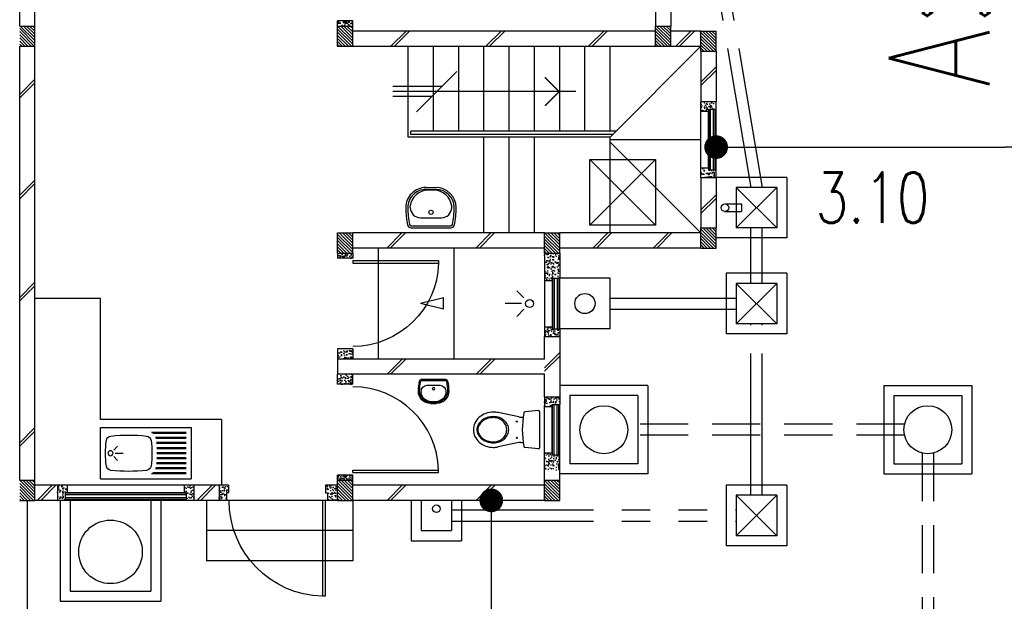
# Model space of a CAD drawing. Header units: millimetres. Extents: x 301 to 1479, y 491 to 1341.
# Tile 23 of 256: x 399.89 to 409.64, y 554.77 to 560.53. Entities that reach past the tile are written whole.
import ezdxf

# ---------------------------------------------------------------- set-up
doc = ezdxf.new("R2010")
doc.units = ezdxf.units.MM
doc.header["$LTSCALE"] = 1.5
doc.header["$MEASUREMENT"] = 0
for name, pattern in [('HIDDEN', [0.375, 0.25, -0.125]), ('HIDDEN2', [4.7625, 3.175, -1.5875]), ('PHANTOM2', [1.25, 0.625, -0.125, 0.125, -0.125, 0.125, -0.125])]:
    doc.linetypes.add(name, pattern=pattern)
for name, color, linetype in [('Blk', 7, 'Continuous'), ('Block', 46, 'Continuous'), ('Boundary Wall', 64, 'Continuous'), ('BULUS', 2, 'Continuous'), ('BWCN', 4, 'Continuous'), ('DIM', 6, 'Continuous'), ('DOOR', 3, 'Continuous'), ('Ele', 8, 'Continuous'), ('HATCH', 7, 'Continuous'), ('Hatch Col. C1 GF Ext.', 84, 'Continuous'), ('Hatch Stub Col', 251, 'Continuous'), ('Kerb', 251, 'Continuous'), ('P. Grease Trap', 64, 'Continuous'), ('P. Gully trap', 42, 'Continuous'), ('P. Sewr Manhole', 49, 'Continuous'), ('Paving Block', 251, 'Continuous'), ('PVC Pipe 110', 69, 'Continuous'), ('PVC RWP 75', 77, 'Continuous'), ('PVC Sewer Pipe 110', 24, 'Continuous'), ('SANIT', 8, 'Continuous'), ('TEXT', 7, 'Continuous'), ('WINDOW', 1, 'Continuous')]:
    doc.layers.add(name, color=color, linetype=linetype)
doc.styles.add('RS1', font='romans.shx', dxfattribs={"width": 0.75, "height": 0.5})
doc.styles.add('RS2', font='romans.shx', dxfattribs={"width": 0.75, "height": 1})
doc.dimstyles.new('Souillac5', dxfattribs={"dimscale": 0.5, "dimtxt": 0.5, "dimasz": 0.47, "dimexe": 0, "dimexo": 1, "dimgap": 0.5, "dimtad": 1, "dimzin": 0, "dimdsep": 46, "dimtxsty": 'RS1', "dimblk": 'DOT', "dimcen": 3, "dimse1": 1, "dimse2": 1, "dimclrd": 6, "dimclre": 6, "dimclrt": 7, "dimaunit": 1, "dimadec": 0, "dimazin": 0, "dimtfac": 1, "dimtofl": 0, "dimtmove": 1, "dimatfit": 3, "dimfxl": 1, "dimtolj": 1, "dimtzin": 0, "dimlwe": -1, "dimarcsym": 0})
pattern_1 = [(50, (388.26804, 127.90737), (0.071726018, -0.0062752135), [0.0075, -0.0825]), (355, (388.26804, 127.90737), (-0.013875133, 0.075219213), [0.006, -0.066]), (100.451444, (388.27402, 127.90685), (0.057850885, 0.068943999), [0.006374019, -0.070114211]), (46.1842, (388.26804, 127.92737), (0.106724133, -0.016551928), [0.01125, -0.12375]), (96.635635, (388.27693, 127.92599), (0.093466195, 0.09741186), [0.009561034, -0.105171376]), (351.184164, (388.26804, 127.92737), (0.093466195, 0.09741186), [0.009, -0.099]), (21, (388.27804, 127.92237), (0.059690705, -0.040261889), [0.0075, -0.0825]), (326, (388.27804, 127.92237), (0.024331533, 0.072515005), [0.006, -0.066]), (71.451445, (388.283015, 127.91902), (0.084022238, 0.032253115), [0.006374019, -0.070114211]), (37.5, (388.26804, 127.907373), (0.0012159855, 0.0332893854), [0, -0.0652, 0, -0.067, 0, -0.06625]), (7.5, (388.26804, 127.907373), (0.0263069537, 0.0394411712), [0, -0.0382, 0, -0.0637, 0, -0.02525]), (327.5, (388.24574, 127.907373), (0.0533822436, -0.0022554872), [0, -0.025, 0, -0.078, 0, -0.1035]), (317.5, (388.23574, 127.907373), (0.058318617, 0.010010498), [0, -0.0325, 0, -0.0518, 0, -0.0735])]
pattern_2 = [(50, (388.26804, 128.10737), (0.071726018, -0.0062752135), [0.0075, -0.0825]), (355, (388.26804, 128.10737), (-0.013875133, 0.075219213), [0.006, -0.066]), (100.451444, (388.27402, 128.10685), (0.057850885, 0.068943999), [0.006374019, -0.070114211]), (46.1842, (388.26804, 128.12737), (0.106724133, -0.016551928), [0.01125, -0.12375]), (96.635635, (388.27693, 128.12599), (0.093466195, 0.09741186), [0.009561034, -0.105171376]), (351.184164, (388.26804, 128.12737), (0.093466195, 0.09741186), [0.009, -0.099]), (21, (388.27804, 128.12237), (0.059690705, -0.040261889), [0.0075, -0.0825]), (326, (388.27804, 128.12237), (0.024331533, 0.072515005), [0.006, -0.066]), (71.451445, (388.283015, 128.11902), (0.084022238, 0.032253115), [0.006374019, -0.070114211]), (37.5, (388.26804, 128.107373), (0.0012159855, 0.0332893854), [0, -0.0652, 0, -0.067, 0, -0.06625]), (7.5, (388.26804, 128.107373), (0.0263069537, 0.0394411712), [0, -0.0382, 0, -0.0637, 0, -0.02525]), (327.5, (388.24574, 128.107373), (0.0533822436, -0.0022554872), [0, -0.025, 0, -0.078, 0, -0.1035]), (317.5, (388.23574, 128.107373), (0.058318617, 0.010010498), [0, -0.0325, 0, -0.0518, 0, -0.0735])]
pattern_3 = [(315, (409.424486, 123.072963), (0.0154679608, 0.0154679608), [])]
pattern_4 = [(50, (388.26804, 128.05737), (0.071726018, -0.0062752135), [0.0075, -0.0825]), (355, (388.26804, 128.05737), (-0.013875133, 0.075219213), [0.006, -0.066]), (100.451444, (388.27402, 128.05685), (0.057850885, 0.068943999), [0.006374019, -0.070114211]), (46.1842, (388.26804, 128.07737), (0.106724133, -0.016551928), [0.01125, -0.12375]), (96.635635, (388.27693, 128.07599), (0.093466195, 0.09741186), [0.009561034, -0.105171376]), (351.184164, (388.26804, 128.07737), (0.093466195, 0.09741186), [0.009, -0.099]), (21, (388.27804, 128.07237), (0.059690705, -0.040261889), [0.0075, -0.0825]), (326, (388.27804, 128.07237), (0.024331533, 0.072515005), [0.006, -0.066]), (71.451445, (388.283015, 128.06902), (0.084022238, 0.032253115), [0.006374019, -0.070114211]), (37.5, (388.26804, 128.057373), (0.0012159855, 0.0332893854), [0, -0.0652, 0, -0.067, 0, -0.06625]), (7.5, (388.26804, 128.057373), (0.0263069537, 0.0394411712), [0, -0.0382, 0, -0.0637, 0, -0.02525]), (327.5, (388.24574, 128.057373), (0.0533822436, -0.0022554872), [0, -0.025, 0, -0.078, 0, -0.1035]), (317.5, (388.23574, 128.057373), (0.058318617, 0.010010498), [0, -0.0325, 0, -0.0518, 0, -0.0735])]
pattern_5 = [(50, (388.36804, 128.25737), (0.071726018, -0.0062752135), [0.0075, -0.0825]), (355, (388.36804, 128.25737), (-0.013875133, 0.075219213), [0.006, -0.066]), (100.451444, (388.37402, 128.25685), (0.057850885, 0.068943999), [0.006374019, -0.070114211]), (46.1842, (388.36804, 128.27737), (0.106724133, -0.016551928), [0.01125, -0.12375]), (96.635635, (388.37693, 128.27599), (0.093466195, 0.09741186), [0.009561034, -0.105171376]), (351.184164, (388.36804, 128.27737), (0.093466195, 0.09741186), [0.009, -0.099]), (21, (388.37804, 128.27237), (0.059690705, -0.040261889), [0.0075, -0.0825]), (326, (388.37804, 128.27237), (0.024331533, 0.072515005), [0.006, -0.066]), (71.451445, (388.383015, 128.26902), (0.084022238, 0.032253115), [0.006374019, -0.070114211]), (37.5, (388.36804, 128.257373), (0.0012159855, 0.0332893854), [0, -0.0652, 0, -0.067, 0, -0.06625]), (7.5, (388.36804, 128.257373), (0.0263069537, 0.0394411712), [0, -0.0382, 0, -0.0637, 0, -0.02525]), (327.5, (388.34574, 128.257373), (0.0533822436, -0.0022554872), [0, -0.025, 0, -0.078, 0, -0.1035]), (317.5, (388.33574, 128.257373), (0.058318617, 0.010010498), [0, -0.0325, 0, -0.0518, 0, -0.0735])]

# ---------------------------------------------------------------- blocks, each defined once
blk = doc.blocks.new('SSBSD90')
at = {"layer": 'Ele'}
for p, q in [((-900, 510), (0, 510)), ((-900, 510), (-900, 0)), ((0, 0), (0, 510)), ((-50, 460), (-395.5, 460)), ((-50, 450), (-382.1, 450)), ((-50, 410), (-354.7, 410)), ((-50, 400), (-351.5, 400)), ((-768.2, 286.8), (-729.3, 325.7)), ((-50, 360), (-345.7, 360)), ((-50, 350), (-344.7, 350)), ((-50, 310), (-341.6, 310)), ((-50, 300), (-341, 300)), ((-768.2, 223.2), (-729.3, 184.3)), ((-755, 255), (-675, 255)), ((-50, 200), (-341.6, 200)), ((-50, 210), (-341, 210)), ((-50, 260), (-340, 260)), ((-50, 250), (-340, 250)), ((-50, 100), (-354.7, 100)), ((-50, 110), (-351.5, 110)), ((-50, 150), (-345.7, 150)), ((-50, 160), (-344.7, 160)), ((-900, 0), (0, 0)), ((-50, 50), (-395.5, 50)), ((-50, 60), (-382.1, 60))]:
    blk.add_line(p, q, dxfattribs=at)
blk.add_circle((-800, 255), 25, dxfattribs=at)
for centre, radius, start, end in [((-791.6, 375.1), 50, 96.57699, 172.01642), ((-620, -1113.3), 1548.3, 83.42301, 96.57699), ((-448.4, 375.1), 50, 7.98358, 83.42301), ((65, 255), 915, 172.01642, 187.98358), ((-1305, 255), 915, 352.01642, 7.98358), ((-791.6, 134.9), 50, 187.98358, 263.42301), ((-448.4, 134.9), 50, 276.57699, 352.01642), ((-620, 1623.3), 1548.3, 263.42301, 276.57699)]:
    blk.add_arc(centre, radius, start, end, dxfattribs=at)
blk = doc.blocks.new('WC')
at = {"layer": 'SANIT'}
for p, q in [((-179.1, 0), (179.1, 0)), ((-189, -10.9), (-177.5, -141.5)), ((189, -10.9), (177.5, -141.5)), ((-125, -184.5), (-125, -161.4)), ((125, -184.5), (125, -161.4)), ((-127.2, -205.2), (-170.1, -407.8)), ((127.2, -205.2), (170.1, -407.8))]:
    blk.add_line(p, q, dxfattribs=at)
for points in [[(130, -455, 0.086378), (119.8, -396.7, 0.092622), (91.9, -348.9, 0.103078), (48.8, -316.1, 0.111925), (0, -305, 0.111925), (-48.8, -316.1, 0.103078), (-91.9, -348.9, 0.092622), (-119.8, -396.7, 0.086378), (-130, -455, 0.086378)], [(120, -455, 0.091554), (110.7, -404.8, 0.095342), (84.9, -363.1, 0.101238), (45.4, -334.7, 0.105842), (0, -325, 0.105842), (-45.4, -334.7, 0.101238), (-84.9, -363.1, 0.095342), (-110.7, -404.8, 0.091554), (-120, -455, 0.091554)], [(-175, -455, 0.087147), (-161.4, -532.7, 0.093047), (-123.7, -596.4, 0.102819), (-65.8, -640.2, 0.110985), (0, -655, 0.110985), (65.8, -640.2, 0.102819), (123.7, -596.4, 0.093047), (161.4, -532.7, 0.087147), (175, -455, 0.052217), (170.1, -407.8, 0.093047)], [(-170.1, -407.8, 0.052217), (-175, -455, 0.087147)], [(-130, -455, 0.079027), (-119.7, -519.8, 0.088191), (-91.9, -571.7, 0.105253), (-48.1, -608.1, 0.121599), (0, -620, 0.121599), (48.1, -608.1, 0.105253), (91.9, -571.7, 0.088191), (119.7, -519.8, 0.079027), (130, -455, 0.079027)], [(-120, -455, 0.077736), (-110.5, -515.9, 0.087342), (-84.9, -564.6, 0.105569), (-44.3, -598.9, 0.12344), (0, -610, 0.12344), (44.3, -598.9, 0.105569), (84.9, -564.6, 0.087342), (110.5, -515.9, 0.077736), (120, -455, 0.077736)]]:
    blk.add_lwpolyline(points, format="xyb", dxfattribs=at)
for centre in [(-80, -225), (80, -225)]:
    blk.add_circle(centre, 6, dxfattribs=at)
for centre, radius, start, end in [((-179.1, -10), 10, 90, 185.04245), ((179.1, -10), 10, 354.95755, 90), ((-162.6, -140.2), 15, 185.04245, 259.60796), ((0, 746.3), 916.3, 259.60796, 280.39204), ((-225, -184.5), 100, 348.04369, 0), ((225, -184.5), 100, 180, 191.95631), ((162.6, -140.2), 15, 280.39204, 354.95755)]:
    blk.add_arc(centre, radius, start, end, dxfattribs=at)
blk = doc.blocks.new('Wh1')
at = {"layer": 'SANIT'}
for p, q in [((197.3, 0), (-197.3, 0)), ((197.3, -20), (-197.3, -20)), ((105, -100), (-105, -100)), ((-205, -200), (-205, -217.2)), ((205, -200), (205, -217.2)), ((50, -380), (-50, -380)), ((-30.2, -372.6), (30.2, -372.6)), ((50, -400), (-50, -400))]:
    blk.add_line(p, q, dxfattribs=at)
blk.add_circle((0, -153.8), 20, dxfattribs=at)
for centre, radius, start, end in [((0, -200), 250, 180, 180), ((0, -200), 250, 0, 0), ((-197.3, -35), 35, 90, 167.77757), ((197.3, -35), 35, 12.22243, 90), ((567.1, -200.6), 817.1, 167.77757, 179.95982), ((567.1, -200.6), 797.1, 167.77757, 179.95982), ((-197.3, -35), 15, 90, 167.77757), ((197.3, -35), 15, 12.22243, 90), ((-567.1, -200.6), 797.1, 0.04018, 12.22243), ((-567.1, -200.6), 817.1, 0.04018, 12.22243), ((-105, -200), 100, 90, 180), ((105, -200), 100, 0, 90), ((-50, -200), 200, 180, 270), ((-50, -200), 180, 180, 270), ((-30.2, -196.6), 176, 186.70755, 270.01296), ((30.2, -196.6), 176, 269.98704, 353.29245), ((50, -200), 180, 270, 0), ((50, -200), 200, 270, 0)]:
    blk.add_arc(centre, radius, start, end, dxfattribs=at)
blk = doc.blocks.new('Dr900')
at = {"layer": 'DOOR'}
for p, q in [((-50, 0), (-50, 850)), ((-25, 850), (-50, 850)), ((-25, 0), (-25, 850)), ((-25, 0), (-50, 0))]:
    blk.add_line(p, q, dxfattribs=at)
blk.add_arc((-24.3, -0.3), 850.7, 91.72797, 179.98222, dxfattribs=at)
blk = doc.blocks.new('Dr1000')
at = {"layer": 'DOOR'}
for p, q in [((-50, 0), (-50, 950)), ((-25, 950), (-50, 950)), ((-25, 0), (-25, 950)), ((-25, 0), (-50, 0))]:
    blk.add_line(p, q, dxfattribs=at)
blk.add_arc((-24.4, -0.2), 950.6, 91.54201, 179.98579, dxfattribs=at)
blk = doc.blocks.new('SSSU-D2')
at = {"layer": 'HATCH'}
h = blk.add_hatch(dxfattribs=at)
h.set_pattern_fill('ANSI31', color=256, scale=0.175, angle=630)
h.set_pattern_definition([(315, (-162.234888, -1.068587), (0.0154679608, 0.0154679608), [])])
h.paths.add_polyline_path([(-3.15, -3.1), (-3.3, -3.1), (-3.3, -3.3), (-3.15, -3.3)])
h = blk.add_hatch(dxfattribs=at)
h.set_pattern_fill('ANSI31', color=256, scale=0.175, angle=630)
h.set_pattern_definition([(315, (-165.384888, -1.068587), (0.0154679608, 0.0154679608), [])])
h.paths.add_polyline_path([(0, -3.1), (-0.15, -3.1), (-0.15, -3.3), (0, -3.3)])
h = blk.add_hatch(dxfattribs=at)
h.set_pattern_fill('ANSI31', color=256, scale=0.175, angle=630)
h.set_pattern_definition([(315, (-165.834888, -1.018587), (0.0154679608, 0.0154679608), [])])
h.paths.add_polyline_path([(0.45, -3.15), (0.3, -3.15), (0.3, -3.35), (0.45, -3.35)])
h = blk.add_hatch(dxfattribs=at)
h.set_pattern_fill('ANSI31', color=256, scale=0.175, angle=630)
h.set_pattern_definition([(315, (-162.234888, 0.981413), (0.0154679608, 0.0154679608), [])])
h.paths.add_polyline_path([(-3.15, -5.15), (-3.3, -5.15), (-3.3, -5.35), (-3.15, -5.35)])
h = blk.add_hatch(dxfattribs=at)
h.set_pattern_fill('ANSI31', color=256, scale=0.175, angle=630)
h.set_pattern_definition([(315, (-164.284888, 0.981413), (0.0154679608, 0.0154679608), [])])
h.paths.add_polyline_path([(-1.1, -5.15), (-1.25, -5.15), (-1.25, -5.35), (-1.1, -5.35)])
h = blk.add_hatch(dxfattribs=at)
h.set_pattern_fill('ANSI31', color=256, scale=0.175, angle=630)
h.set_pattern_definition([(315, (-165.834888, 0.931413), (0.0154679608, 0.0154679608), [])])
h.paths.add_polyline_path([(0.45, -5.1), (0.3, -5.1), (0.3, -5.3), (0.45, -5.3)])
at = {"layer": 'Hatch Col. C1 GF Ext.'}
h = blk.add_hatch(dxfattribs=at)
h.set_pattern_fill('ANSI31', color=256, scale=0.175, angle=-90)
h.set_pattern_definition([(315, (409.424486, 122.722963), (0.0154679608, 0.0154679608), [])])
h.paths.add_polyline_path([(-6.3, -3.1), (-6.45, -3.1), (-6.45, -3.3), (-6.3, -3.3)])
h = blk.add_hatch(dxfattribs=at)
h.set_pattern_fill('ANSI31', color=256, scale=0.175, angle=-90)
h.set_pattern_definition(pattern_3)
h.paths.add_polyline_path([(-6.3, -7.6), (-6.45, -7.6), (-6.45, -7.8), (-6.3, -7.8)])
h = blk.add_hatch(dxfattribs=at)
h.set_pattern_fill('ANSI31', color=256, scale=0.175, angle=-90)
h.set_pattern_definition(pattern_3)
h.paths.add_polyline_path([(-3.15, -7.6), (-3.3, -7.6), (-3.3, -7.8), (-3.15, -7.8)])
h = blk.add_hatch(dxfattribs=at)
h.set_pattern_fill('ANSI31', color=256, scale=0.175, angle=-90)
h.set_pattern_definition(pattern_3)
h.paths.add_polyline_path([(-1.1, -7.6), (-1.25, -7.6), (-1.25, -7.8), (-1.1, -7.8)])
at = {"layer": 'Hatch Stub Col', "linetype": 'ByBlock'}
h = blk.add_hatch(dxfattribs=at)
h.set_pattern_fill('AR-CONC', color=256, scale=0.01, angle=720)
h.set_pattern_definition(pattern_1)
h.paths.add_polyline_path([(-3.3, -3.1), (-3.15, -3.1), (-3.15, -3.05), (-3.3, -3.05)])
h = blk.add_hatch(dxfattribs=at)
h.set_pattern_fill('AR-CONC', color=256, scale=0.01, angle=720)
h.set_pattern_definition(pattern_1)
h.paths.add_polyline_path([(0.3, -3.945), (0.375, -3.945), (0.375, -3.925), (0.45, -3.925), (0.45, -3.85), (0.3, -3.85)])
h = blk.add_hatch(dxfattribs=at)
h.set_pattern_fill('AR-CONC', color=256, scale=0.01, angle=720)
h.set_pattern_definition(pattern_1)
h.paths.add_polyline_path([(0.3, -4.6), (0.45, -4.6), (0.45, -4.525), (0.375, -4.525), (0.375, -4.505), (0.3, -4.505)])
h = blk.add_hatch(dxfattribs=at)
h.set_pattern_fill('AR-CONC', color=256, scale=0.01, angle=720)
h.set_pattern_definition([(50, (388.26804, 127.88237), (0.071726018, -0.0062752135), [0.0075, -0.0825]), (355, (388.26804, 127.88237), (-0.013875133, 0.075219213), [0.006, -0.066]), (100.451444, (388.27402, 127.88185), (0.057850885, 0.068943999), [0.006374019, -0.070114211]), (46.1842, (388.26804, 127.90237), (0.106724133, -0.016551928), [0.01125, -0.12375]), (96.635635, (388.27693, 127.90099), (0.093466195, 0.09741186), [0.009561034, -0.105171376]), (351.184164, (388.26804, 127.90237), (0.093466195, 0.09741186), [0.009, -0.099]), (21, (388.27804, 127.89737), (0.059690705, -0.040261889), [0.0075, -0.0825]), (326, (388.27804, 127.89737), (0.024331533, 0.072515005), [0.006, -0.066]), (71.451445, (388.283015, 127.89402), (0.084022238, 0.032253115), [0.006374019, -0.070114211]), (37.5, (388.26804, 127.882373), (0.0012159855, 0.0332893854), [0, -0.0652, 0, -0.067, 0, -0.06625]), (7.5, (388.26804, 127.882373), (0.0263069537, 0.0394411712), [0, -0.0382, 0, -0.0637, 0, -0.02525]), (327.5, (388.24574, 127.882373), (0.0533822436, -0.0022554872), [0, -0.025, 0, -0.078, 0, -0.1035]), (317.5, (388.23574, 127.882373), (0.058318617, 0.010010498), [0, -0.0325, 0, -0.0518, 0, -0.0735])])
h.paths.add_polyline_path([(-3.3, -5.4), (-3.15, -5.4), (-3.15, -5.35), (-3.3, -5.35)])
h = blk.add_hatch(dxfattribs=at)
h.set_pattern_fill('AR-CONC', color=256, scale=0.01, angle=720)
h.set_pattern_definition([(50, (427.250647, 13.222633), (0.071726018, -0.0062752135), [0.0075, -0.0825]), (355, (427.25065, 13.22263), (-0.013875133, 0.075219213), [0.006, -0.066]), (100.451444, (427.256624, 13.22211), (0.057850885, 0.068943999), [0.006374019, -0.070114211]), (46.1842, (427.25065, 13.24263), (0.106724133, -0.016551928), [0.01125, -0.12375]), (96.635635, (427.25954, 13.24125), (0.093466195, 0.09741186), [0.009561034, -0.105171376]), (351.184164, (427.25065, 13.24263), (0.093466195, 0.09741186), [0.009, -0.099]), (21, (427.260647, 13.237633), (0.059690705, -0.040261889), [0.0075, -0.0825]), (326, (427.26065, 13.23763), (0.024331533, 0.072515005), [0.006, -0.066]), (71.451445, (427.26562, 13.23428), (0.084022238, 0.032253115), [0.006374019, -0.070114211]), (37.5, (427.250647, 13.222633), (0.0012159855, 0.0332893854), [0, -0.0652, 0, -0.067, 0, -0.06625]), (7.5, (427.250647, 13.222633), (0.0263069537, 0.0394411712), [0, -0.0382, 0, -0.0637, 0, -0.02525]), (327.5, (427.228347, 13.222633), (0.0533822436, -0.0022554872), [0, -0.025, 0, -0.078, 0, -0.1035]), (317.5, (427.218347, 13.222633), (0.058318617, 0.010010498), [0, -0.0325, 0, -0.0518, 0, -0.0735])])
h.paths.add_polyline_path([(-1.25, -5.62), (-1.175, -5.62), (-1.175, -5.6), (-1.1, -5.6), (-1.1, -5.35), (-1.25, -5.35)])
h = blk.add_hatch(dxfattribs=at)
h.set_pattern_fill('AR-CONC', color=256, scale=0.01, angle=720)
h.set_pattern_definition([(50, (388.26804, 128.05737), (0.071726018, -0.0062752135), [0.0075, -0.0825]), (355, (388.26804, 128.05737), (-0.013875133, 0.075219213), [0.006, -0.066]), (100.451444, (388.27402, 128.05685), (0.057850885, 0.068943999), [0.006374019, -0.070114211]), (46.1842, (388.26804, 128.07737), (0.106724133, -0.016551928), [0.01125, -0.12375]), (96.635635, (388.27693, 128.07599), (0.093466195, 0.09741186), [0.009561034, -0.105171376]), (351.184164, (388.26804, 128.07737), (0.093466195, 0.09741186), [0.009, -0.099]), (21, (388.27804, 128.07237), (0.059690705, -0.040261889), [0.0075, -0.0825]), (326, (388.27804, 128.07237), (0.024331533, 0.072515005), [0.006, -0.066]), (71.451445, (388.283015, 128.06902), (0.084022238, 0.032253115), [0.006374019, -0.070114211]), (37.5, (388.26804, 128.057373), (0.0012159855, 0.0332893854), [0, -0.0652, 0, -0.067, 0, -0.06625]), (7.5, (388.26804, 128.057373), (0.0263069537, 0.0394411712), [0, -0.0382, 0, -0.0637, 0, -0.02525]), (327.5, (388.24574, 128.057373), (0.0533822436, -0.0022554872), [0, -0.025, 0, -0.078, 0, -0.1035]), (317.5, (388.23574, 128.057373), (0.058318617, 0.010010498), [0, -0.0325, 0, -0.0518, 0, -0.0735])])
h.paths.add_polyline_path([(-1.175, -6.1), (-1.175, -6.08), (-1.25, -6.08), (-1.25, -6.175), (-1.1, -6.175), (-1.1, -6.1)])
h = blk.add_hatch(dxfattribs=at)
h.set_pattern_fill('AR-CONC', color=256, scale=0.01, angle=720)
h.set_pattern_definition(pattern_4)
h.paths.add_polyline_path([(-3.3, -6.3), (-3.3, -6.4), (-3.15, -6.4), (-3.15, -6.3)])
h = blk.add_hatch(dxfattribs=at)
h.set_pattern_fill('AR-CONC', color=256, scale=0.01, angle=720)
h.set_pattern_definition(pattern_4)
h.paths.add_polyline_path([(-3.3, -6.65), (-3.3, -6.55), (-3.15, -6.55), (-3.15, -6.65)])
h = blk.add_hatch(dxfattribs=at)
h.set_pattern_fill('AR-CONC', color=256, scale=0.01, angle=720)
h.set_pattern_definition(pattern_2)
h.paths.add_polyline_path([(-1.25, -6.775), (-1.25, -6.87), (-1.175, -6.87), (-1.175, -6.85), (-1.1, -6.85), (-1.1, -6.775)])
h = blk.add_hatch(dxfattribs=at)
h.set_pattern_fill('AR-CONC', color=256, scale=0.01, angle=720)
h.set_pattern_definition(pattern_2)
h.paths.add_polyline_path([(-1.175, -7.35), (-1.175, -7.33), (-1.25, -7.33), (-1.25, -7.5), (-1.1, -7.5), (-1.1, -7.35)])
h = blk.add_hatch(dxfattribs=at)
h.set_pattern_fill('AR-CONC', color=256, scale=0.005, angle=720)
h.set_pattern_definition([(50, (388.26804, 128.257373), (0.0358630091, -0.0031376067), [0.00375, -0.04125]), (355, (388.26804, 128.257373), (-0.0069375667, 0.0376096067), [0.003, -0.033]), (100.451444, (388.27103, 128.25711), (0.0289254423, 0.0344719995), [0.0031870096, -0.0350571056]), (46.1842, (388.26804, 128.267373), (0.0533620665, -0.008275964), [0.005625, -0.061875]), (96.635635, (388.27249, 128.266683), (0.046733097, 0.04870593), [0.004780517, -0.052585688]), (351.184164, (388.26804, 128.267373), (0.046733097, 0.04870593), [0.0045, -0.0495]), (21, (388.27304, 128.264873), (0.0298453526, -0.0201309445), [0.00375, -0.04125]), (326, (388.27304, 128.264873), (0.0121657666, 0.0362575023), [0.003, -0.033]), (71.451445, (388.275528, 128.263195), (0.0420111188, 0.0161265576), [0.0031870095, -0.0350571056]), (37.5, (388.268041, 128.257373), (0.00060799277, 0.0166446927), [0, -0.0326, 0, -0.0335, 0, -0.033125]), (7.5, (388.268041, 128.257373), (0.0131534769, 0.0197205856), [0, -0.0191, 0, -0.03185, 0, -0.012625]), (327.5, (388.256891, 128.257373), (0.0266911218, -0.0011277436), [0, -0.0125, 0, -0.039, 0, -0.05175]), (317.5, (388.25189, 128.257373), (0.0291593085, 0.0050052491), [0, -0.01625, 0, -0.0259, 0, -0.03675])])
h.paths.add_polyline_path([(-3.3, -7.55), (-3.3, -7.6), (-3.15, -7.6), (-3.15, -7.55)])
h = blk.add_hatch(dxfattribs=at)
h.set_pattern_fill('AR-CONC', color=256, scale=0.01, angle=720)
h.set_pattern_definition(pattern_5)
h.paths.add_polyline_path([(-6.0746, -7.8), (-5.9996, -7.8), (-5.9996, -7.725), (-5.9796, -7.725), (-5.9796, -7.65), (-6.0746, -7.65)])
h = blk.add_hatch(dxfattribs=at)
h.set_pattern_fill('AR-CONC', color=256, scale=0.01, angle=720)
h.set_pattern_definition(pattern_5)
h.paths.add_polyline_path([(-4.8196, -7.725), (-4.7996, -7.725), (-4.7996, -7.8), (-4.7246, -7.8), (-4.7246, -7.65), (-4.8196, -7.65)])
h = blk.add_hatch(dxfattribs=at)
h.set_pattern_fill('AR-CONC', color=256, scale=0.01, angle=720)
h.set_pattern_definition([(50, (388.41804, 128.25737), (0.071726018, -0.0062752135), [0.0075, -0.0825]), (355, (388.41804, 128.25737), (-0.013875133, 0.075219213), [0.006, -0.066]), (100.451444, (388.42402, 128.25685), (0.057850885, 0.068943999), [0.006374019, -0.070114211]), (46.1842, (388.41804, 128.27737), (0.106724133, -0.016551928), [0.01125, -0.12375]), (96.635635, (388.42693, 128.27599), (0.093466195, 0.09741186), [0.009561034, -0.105171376]), (351.184164, (388.41804, 128.27737), (0.093466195, 0.09741186), [0.009, -0.099]), (21, (388.42804, 128.27237), (0.059690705, -0.040261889), [0.0075, -0.0825]), (326, (388.42804, 128.27237), (0.024331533, 0.072515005), [0.006, -0.066]), (71.451445, (388.433015, 128.26902), (0.084022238, 0.032253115), [0.006374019, -0.070114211]), (37.5, (388.41804, 128.257373), (0.0012159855, 0.0332893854), [0, -0.0652, 0, -0.067, 0, -0.06625]), (7.5, (388.41804, 128.257373), (0.0263069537, 0.0394411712), [0, -0.0382, 0, -0.0637, 0, -0.02525]), (327.5, (388.39574, 128.257373), (0.0533822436, -0.0022554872), [0, -0.025, 0, -0.078, 0, -0.1035]), (317.5, (388.38574, 128.257373), (0.058318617, 0.010010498), [0, -0.0325, 0, -0.0518, 0, -0.0735])])
h.paths.add_polyline_path([(-4.475, -7.8), (-4.4, -7.8), (-4.4, -7.725), (-4.38, -7.725), (-4.38, -7.65), (-4.475, -7.65)])
h = blk.add_hatch(dxfattribs=at)
h.set_pattern_fill('AR-CONC', color=256, scale=0.01, angle=720)
h.set_pattern_definition([(50, (388.26804, 128.25737), (0.071726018, -0.0062752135), [0.0075, -0.0825]), (355, (388.26804, 128.25737), (-0.013875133, 0.075219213), [0.006, -0.066]), (100.451444, (388.27402, 128.25685), (0.057850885, 0.068943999), [0.006374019, -0.070114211]), (46.1842, (388.26804, 128.27737), (0.106724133, -0.016551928), [0.01125, -0.12375]), (96.635635, (388.27693, 128.27599), (0.093466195, 0.09741186), [0.009561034, -0.105171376]), (351.184164, (388.26804, 128.27737), (0.093466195, 0.09741186), [0.009, -0.099]), (21, (388.27804, 128.27237), (0.059690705, -0.040261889), [0.0075, -0.0825]), (326, (388.27804, 128.27237), (0.024331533, 0.072515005), [0.006, -0.066]), (71.451445, (388.283015, 128.26902), (0.084022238, 0.032253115), [0.006374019, -0.070114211]), (37.5, (388.26804, 128.257373), (0.0012159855, 0.0332893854), [0, -0.0652, 0, -0.067, 0, -0.06625]), (7.5, (388.26804, 128.257373), (0.0263069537, 0.0394411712), [0, -0.0382, 0, -0.0637, 0, -0.02525]), (327.5, (388.24574, 128.257373), (0.0533822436, -0.0022554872), [0, -0.025, 0, -0.078, 0, -0.1035]), (317.5, (388.23574, 128.257373), (0.058318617, 0.010010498), [0, -0.0325, 0, -0.0518, 0, -0.0735])])
h.paths.add_polyline_path([(-3.4, -7.8), (-3.3, -7.8), (-3.3, -7.65), (-3.42, -7.65), (-3.42, -7.725), (-3.4, -7.725)])
at = {"layer": 'Block', "linetype": 'ByBlock'}
for p, q in [((0, 0), (0, -3.1)), ((-0.15, -0.15), (-0.15, -3.1)), ((-6.45, -3.1), (-6.45, -1.3)), ((-6.3, -3.1), (-6.3, -1.3)), ((-0.15, -3.15), (-3.15, -3.15)), ((0.3, -3.15), (0, -3.15)), ((-6.45, -7.6), (-6.45, -3.3)), ((-6.3, -7.6), (-6.3, -3.3)), ((-3.15, -3.3), (-0.15, -3.3)), ((0, -3.3), (0.3, -3.3)), ((0.3, -3.35), (0.3, -3.85)), ((0.45, -3.35), (0.45, -3.85)), ((0.3, -4.6), (0.3, -5.1)), ((0.45, -4.6), (0.45, -5.1)), ((-1.25, -5.15), (-3.15, -5.15)), ((0.3, -5.15), (-1.1, -5.15)), ((-1.25, -5.3), (-3.15, -5.3)), ((0.3, -5.3), (-1.1, -5.3)), ((-1.25, -6.4), (-1.25, -6.175)), ((-1.1, -6.175), (-1.1, -6.775)), ((-1.25, -6.4), (-3.3, -6.4)), ((-3.3, -6.4), (-3.3, -6.55)), ((-1.25, -6.55), (-3.3, -6.55)), ((-1.25, -6.775), (-1.25, -6.55)), ((-6.0746, -7.65), (-6.3, -7.65)), ((-4.475, -7.65), (-4.7246, -7.65)), ((-1.25, -7.65), (-3.15, -7.65)), ((-6.0746, -7.8), (-6.3, -7.8)), ((-4.475, -7.8), (-4.7246, -7.8)), ((-1.25, -7.8), (-3.15, -7.8))]:
    blk.add_line(p, q, dxfattribs=at)
at = {"layer": 'Block'}
blk.add_circle((-0.6625, -7.1), 0.2375, dxfattribs=at)
at = {"layer": 'Boundary Wall', "linetype": 'ByBlock'}
blk.add_line((-6.375, -7.8), (-6.375, -9.355), dxfattribs=at)
at = {"layer": 'BULUS', "linetype": 'ByBlock'}
for p, q in [((-2.575, -4.1754), (-2.575, -4.1404)), ((-0.54, -4.1404), (-2.575, -4.1404)), ((-0.575, -4.1754), (-2.575, -4.1754))]:
    blk.add_line(p, q, dxfattribs=at)
at = {"layer": 'BWCN'}
for p, q in [((-6.45, -3.1), (-6.3, -3.1)), ((-6.3, -3.3), (-6.3, -3.1)), ((-3.15, -3.05), (-3.3, -3.05)), ((-3.3, -3.1), (-3.3, -3.05)), ((-3.3, -3.1), (-3.15, -3.1)), ((-3.3, -3.3), (-3.3, -3.1)), ((-3.15, -3.1), (-3.15, -3.05)), ((-3.15, -3.3), (-3.15, -3.1)), ((-0.15, -3.1), (0, -3.1)), ((-0.15, -3.3), (-0.15, -3.1)), ((0, -3.3), (0, -3.1)), ((0.3, -3.15), (0.45, -3.15)), ((0.3, -3.35), (0.3, -3.15)), ((0.45, -3.35), (0.45, -3.15)), ((-6.45, -3.3), (-6.3, -3.3)), ((-3.3, -3.3), (-3.15, -3.3)), ((-0.15, -3.3), (0, -3.3)), ((0.3, -3.35), (0.45, -3.35)), ((0.3, -3.945), (0.3, -3.85)), ((0.45, -3.925), (0.45, -3.85)), ((0.3, -3.945), (0.375, -3.945)), ((0.375, -3.925), (0.45, -3.925)), ((0.375, -3.945), (0.375, -3.925)), ((0.3, -4.505), (0.375, -4.505)), ((0.3, -4.6), (0.3, -4.505)), ((0.375, -4.505), (0.375, -4.525)), ((0.375, -4.525), (0.45, -4.525)), ((0.45, -4.6), (0.45, -4.525)), ((-3.3, -5.15), (-3.15, -5.15)), ((-3.3, -5.35), (-3.3, -5.15)), ((-3.15, -5.35), (-3.15, -5.15)), ((-1.25, -5.15), (-1.1, -5.15)), ((-1.25, -5.35), (-1.25, -5.15)), ((-1.1, -5.35), (-1.1, -5.15)), ((0.3, -5.1), (0.45, -5.1)), ((0.3, -5.3), (0.3, -5.1)), ((0.45, -5.3), (0.45, -5.1)), ((-3.3, -5.35), (-3.15, -5.35)), ((-3.3, -5.35), (-3.3, -5.4)), ((-3.15, -5.35), (-3.15, -5.4)), ((-1.25, -5.35), (-1.1, -5.35)), ((-1.25, -5.35), (-1.25, -5.62)), ((-1.1, -5.35), (-1.1, -5.6)), ((0.3, -5.3), (0.45, -5.3)), ((-3.15, -5.4), (-3.3, -5.4)), ((-1.25, -5.62), (-1.175, -5.62)), ((-1.175, -5.6), (-1.1, -5.6)), ((-1.175, -5.62), (-1.175, -5.6)), ((-1.25, -6.08), (-1.25, -6.175)), ((-1.25, -6.08), (-1.175, -6.08)), ((-1.175, -6.08), (-1.175, -6.1)), ((-1.175, -6.1), (-1.1, -6.1)), ((-1.1, -6.1), (-1.1, -6.175)), ((-1.25, -6.175), (-1.1, -6.175)), ((-3.15, -6.3), (-3.3, -6.3)), ((-3.3, -6.3), (-3.3, -6.4)), ((-3.15, -6.3), (-3.15, -6.4)), ((-3.3, -6.65), (-3.3, -6.55)), ((-3.15, -6.65), (-3.15, -6.55)), ((-3.15, -6.65), (-3.3, -6.65)), ((-1.25, -6.775), (-1.25, -6.87)), ((-1.25, -6.775), (-1.1, -6.775)), ((-1.1, -6.775), (-1.1, -6.85)), ((-1.25, -6.87), (-1.175, -6.87)), ((-1.175, -6.85), (-1.1, -6.85)), ((-1.175, -6.87), (-1.175, -6.85)), ((-1.25, -7.33), (-1.175, -7.33)), ((-1.25, -7.6), (-1.25, -7.33)), ((-1.175, -7.33), (-1.175, -7.35)), ((-1.175, -7.35), (-1.1, -7.35)), ((-1.1, -7.6), (-1.1, -7.35)), ((-6.45, -7.6), (-6.3, -7.6)), ((-6.3, -7.8), (-6.3, -7.6)), ((-3.15, -7.55), (-3.3, -7.55)), ((-3.3, -7.6), (-3.3, -7.55)), ((-3.3, -7.6), (-3.15, -7.6)), ((-3.3, -7.8), (-3.3, -7.6)), ((-3.15, -7.6), (-3.15, -7.55)), ((-3.15, -7.8), (-3.15, -7.6)), ((-1.25, -7.6), (-1.1, -7.6)), ((-1.25, -7.8), (-1.25, -7.6)), ((-1.1, -7.8), (-1.1, -7.6)), ((-6.0746, -7.65), (-6.0746, -7.8)), ((-5.9796, -7.65), (-6.0746, -7.65)), ((-5.9796, -7.65), (-5.9796, -7.725)), ((-4.8196, -7.65), (-4.8196, -7.725)), ((-4.7246, -7.65), (-4.8196, -7.65)), ((-4.7246, -7.65), (-4.7246, -7.8)), ((-4.38, -7.65), (-4.475, -7.65)), ((-4.475, -7.65), (-4.475, -7.8)), ((-4.38, -7.65), (-4.38, -7.725)), ((-3.3, -7.65), (-3.42, -7.65)), ((-3.42, -7.65), (-3.42, -7.725)), ((-6.45, -7.8), (-6.3, -7.8)), ((-5.9996, -7.8), (-6.0746, -7.8)), ((-5.9996, -7.725), (-5.9996, -7.8)), ((-5.9796, -7.725), (-5.9996, -7.725)), ((-4.8196, -7.725), (-4.7996, -7.725)), ((-4.7996, -7.725), (-4.7996, -7.8)), ((-4.7246, -7.8), (-4.7996, -7.8)), ((-4.4, -7.8), (-4.475, -7.8)), ((-4.4, -7.725), (-4.4, -7.8)), ((-4.38, -7.725), (-4.4, -7.725)), ((-3.42, -7.725), (-3.4, -7.725)), ((-3.4, -7.725), (-3.4, -7.8)), ((-3.3, -7.8), (-3.4, -7.8)), ((-3.3, -7.8), (-3.15, -7.8)), ((-1.25, -7.8), (-1.1, -7.8))]:
    blk.add_line(p, q, dxfattribs=at)
at = {"layer": 'BWCN', "linetype": 'ByBlock'}
for p, q in [((0.45, -3.85), (0.3, -3.85)), ((0.3, -4.6), (0.45, -4.6))]:
    blk.add_line(p, q, dxfattribs=at)
at = {"layer": 'Ele'}
for p, q in [((-2.6, -4.2), (-2.6, -3.3)), ((-2.35, -4.1404), (-2.35, -3.3)), ((-2.1, -4.1404), (-2.1, -3.3)), ((-1.85, -4.1404), (-1.85, -3.3)), ((-1.6, -4.1404), (-1.6, -3.3)), ((-1.35, -4.1404), (-1.35, -3.3)), ((-1.1, -4.1404), (-1.1, -3.3)), ((-0.85, -4.1404), (-0.85, -3.3)), ((-0.6, -4.1404), (-0.6, -3.3)), ((-2.1201, -3.55), (-2.5201, -3.95)), ((-2.2701, -3.7), (-2.7528, -3.7)), ((-0.9409, -3.75), (-2.7528, -3.75)), ((-2.3701, -3.8), (-2.7528, -3.8)), ((0.3, -4.505), (0.3, -3.945)), ((0.375, -4.505), (0.375, -3.945)), ((0.38, -4.525), (0.38, -3.925)), ((0.44, -4.525), (0.44, -3.925)), ((0.45, -4.525), (0.45, -3.925)), ((-0.6, -4.2), (-2.6, -4.2)), ((-1.85, -5.15), (-1.85, -4.2)), ((-1.6, -5.15), (-1.6, -4.2)), ((-1.35, -5.15), (-1.35, -4.2)), ((-2.9, -5.3), (-2.9, -6.4)), ((-2.15, -5.3), (-2.15, -6.4)), ((-1.25, -5.62), (-1.25, -6.08)), ((-1.175, -5.62), (-1.175, -6.08)), ((-1.17, -5.6), (-1.17, -6.1)), ((-1.11, -5.6), (-1.11, -6.1)), ((-1.1, -6.1), (-1.1, -5.6)), ((-1.4545, -5.7933), (-1.5246, -5.7232)), ((-5.65, -5.8), (-6.3, -5.8)), ((-5.65, -7), (-5.65, -5.8)), ((-1.478, -5.85), (-1.6391, -5.85)), ((-1.4545, -5.9067), (-1.5246, -5.9768)), ((-1.25, -7.33), (-1.25, -6.87)), ((-1.175, -7.33), (-1.175, -6.87)), ((-1.17, -7.35), (-1.17, -6.85)), ((-1.11, -7.35), (-1.11, -6.85)), ((-1.1, -7.35), (-1.1, -6.85)), ((-4.4505, -7), (-5.65, -7)), ((-4.4505, -7), (-4.4505, -7.65)), ((-4.8196, -7.65), (-5.9796, -7.65)), ((-4.7996, -7.73), (-5.9996, -7.73)), ((-4.7996, -7.79), (-5.9996, -7.79)), ((-4.7996, -7.8), (-5.9996, -7.8)), ((-4.8196, -7.725), (-5.9796, -7.725)), ((-4.6, -7.8), (-4.6, -8.4)), ((-3.4, -7.8), (-4.4, -7.8)), ((-3.15, -7.8), (-3.15, -8.4)), ((-3.15, -8.1), (-4.6, -8.1)), ((-3.15, -8.4), (-4.6, -8.4))]:
    blk.add_line(p, q, dxfattribs=at)
at = {"layer": 'Ele', "linetype": 'HIDDEN', "ltscale": 10}
for p, q in [((0.3, -3.3), (-0.6, -4.2)), ((-0.6, -5.15), (-0.6, -4.2)), ((-0.6, -4.225), (0.3, -4.225)), ((0.3, -5.15), (-0.6, -4.25))]:
    blk.add_line(p, q, dxfattribs=at)
at = {"layer": 'Ele', "const_width": 0.015}
blk.add_lwpolyline([(-1.2465, -3.8914), (-1.1051, -3.75), (-1.2465, -3.6086)], dxfattribs=at)
at = {"layer": 'Ele'}
blk.add_circle((-1.3979, -5.85), 0.04, dxfattribs=at)
at = {"layer": 'HATCH'}
for p, q in [((-2.6217, -3.15), (-2.7717, -3.3)), ((-2.5863, -3.15), (-2.7363, -3.3)), ((-1.6803, -3.15), (-1.8303, -3.3)), ((-1.645, -3.15), (-1.795, -3.3)), ((-0.6638, -3.15), (-0.8138, -3.3)), ((-0.6285, -3.15), (-0.7785, -3.3)), ((0.2006, -3.15), (0.0506, -3.3)), ((0.2359, -3.15), (0.0859, -3.3)), ((0.45, -3.5052), (0.3, -3.6552)), ((0.45, -3.5406), (0.3, -3.6906)), ((-6.3, -3.628), (-6.45, -3.778)), ((-6.3, -3.6633), (-6.45, -3.8133)), ((-6.3, -4.6267), (-6.45, -4.7767)), ((-6.3, -4.662), (-6.45, -4.812)), ((0.45, -4.7724), (0.3, -4.9224)), ((0.45, -4.8077), (0.3, -4.9577)), ((-2.6635, -5.15), (-2.8135, -5.3)), ((-2.6281, -5.15), (-2.7781, -5.3)), ((-1.7811, -5.15), (-1.9311, -5.3)), ((-1.7457, -5.15), (-1.8957, -5.3)), ((-0.6218, -5.15), (-0.7718, -5.3)), ((-0.5864, -5.15), (-0.7364, -5.3)), ((-0.0234, -5.15), (-0.1734, -5.3)), ((0.0119, -5.15), (-0.1381, -5.3)), ((-6.3, -5.6385), (-6.45, -5.7885)), ((-6.3, -5.6739), (-6.45, -5.8239)), ((-1.1, -6.3359), (-1.25, -6.4859)), ((-2.6602, -6.4), (-2.8102, -6.55)), ((-2.6249, -6.4), (-2.7749, -6.55)), ((-1.7778, -6.4), (-1.9278, -6.55)), ((-1.7425, -6.4), (-1.8925, -6.55)), ((-1.1, -6.3713), (-1.25, -6.5213)), ((-6.3, -7.0792), (-6.45, -7.2292)), ((-6.3, -7.1145), (-6.45, -7.2645)), ((-6.1273, -7.65), (-6.2773, -7.8)), ((-6.0919, -7.65), (-6.2419, -7.8)), ((-4.5443, -7.65), (-4.6943, -7.8)), ((-4.5089, -7.65), (-4.6589, -7.8)), ((-2.6602, -7.65), (-2.8102, -7.8)), ((-2.6249, -7.65), (-2.7749, -7.8)), ((-1.7778, -7.65), (-1.9278, -7.8)), ((-1.7425, -7.65), (-1.8925, -7.8))]:
    blk.add_line(p, q, dxfattribs=at)
at = {"layer": 'Kerb'}
for p, q in [((1.15, -4.6), (0.45, -4.6)), ((1.15, -4.6), (1.15, -5.2)), ((0.65, -4.7), (0.65, -5.1)), ((1.05, -4.7), (0.65, -4.7)), ((1.05, -5.1), (0.65, -4.7)), ((1.05, -4.7), (0.65, -5.1)), ((1.05, -4.7), (1.05, -5.1)), ((1.05, -5.1), (0.65, -5.1)), ((1.15, -5.2), (0.45, -5.2)), ((0.55, -5.55), (0.55, -6.15)), ((1.15, -5.55), (0.55, -5.55)), ((1.15, -5.55), (1.15, -6.15)), ((-0.6, -5.6), (-1.1, -5.6)), ((-0.6, -6.1), (-0.6, -5.6)), ((0.65, -5.65), (0.65, -6.05)), ((1.05, -5.65), (0.65, -5.65)), ((1.05, -6.05), (0.65, -5.65)), ((1.05, -5.65), (0.65, -6.05)), ((1.05, -5.65), (1.05, -6.05)), ((-0.6, -6.1), (-1.1, -6.1)), ((1.05, -6.05), (0.65, -6.05)), ((1.15, -6.15), (0.55, -6.15)), ((-0.225, -6.6625), (-1.1, -6.6625)), ((-0.225, -6.6625), (-0.225, -7.5375)), ((2.11, -6.6625), (2.985, -6.6625)), ((2.11, -6.6625), (2.11, -7.5375)), ((2.985, -6.6625), (2.985, -7.5375)), ((-1, -6.7625), (-1, -7.4375)), ((-0.325, -6.7625), (-1, -6.7625)), ((-0.325, -6.7625), (-0.325, -7.4375)), ((2.21, -6.7625), (2.885, -6.7625)), ((2.21, -6.7625), (2.21, -7.4375)), ((2.885, -6.7625), (2.885, -7.4375)), ((-0.325, -7.4375), (-1, -7.4375)), ((2.21, -7.4375), (2.885, -7.4375)), ((-0.225, -7.5375), (-1.1, -7.5375)), ((2.11, -7.5375), (2.985, -7.5375)), ((0.55, -7.65), (0.55, -8.25)), ((1.15, -7.65), (0.55, -7.65)), ((1.15, -7.65), (1.15, -8.25)), ((-6.05, -7.8), (-6.05, -8.8)), ((-5.95, -7.8), (-5.95, -8.7)), ((-5.15, -7.8), (-5.15, -8.7)), ((-5.05, -7.8), (-5.05, -8.8)), ((-2.5712, -7.8), (-2.5712, -8.2)), ((-2.4712, -7.8), (-2.4712, -8.1)), ((-2.1712, -7.8), (-2.1712, -8.1)), ((-2.0712, -7.8), (-2.0712, -8.2)), ((0.65, -7.75), (0.65, -8.15)), ((1.05, -7.75), (0.65, -7.75)), ((1.05, -8.15), (0.65, -7.75)), ((1.05, -7.75), (0.65, -8.15)), ((1.05, -7.75), (1.05, -8.15)), ((-2.4712, -8.1), (-2.1712, -8.1)), ((1.05, -8.15), (0.65, -8.15)), ((-2.5712, -8.2), (-2.0712, -8.2)), ((1.15, -8.25), (0.55, -8.25)), ((-5.95, -8.7), (-5.15, -8.7)), ((-6.05, -8.8), (-5.05, -8.8))]:
    blk.add_line(p, q, dxfattribs=at)
at = {"layer": 'P. Grease Trap'}
blk.add_circle((-5.55, -8.31), 0.315, dxfattribs=at)
at = {"layer": 'P. Gully trap'}
blk.add_circle((-0.85, -5.85), 0.1, dxfattribs=at)
at = {"layer": 'P. Sewr Manhole'}
blk.add_circle((2.5475, -7.1), 0.2375, dxfattribs=at)
at = {"layer": 'Paving Block', "linetype": 'ByBlock'}
for p, q in [((-2.2524, -5.7937), (-2.4774, -5.85)), ((-2.2524, -5.9063), (-2.4774, -5.85)), ((-2.2524, -5.9063), (-2.2524, -5.7937))]:
    blk.add_line(p, q, dxfattribs=at)
at = {"layer": 'PVC Pipe 110', "linetype": 'PHANTOM2', "ltscale": 1.5}
for p, q in [((0.0942, -0.55), (0.7942, -4.7)), ((0.2058, -0.55), (0.9058, -4.7)), ((0.795, -5.65), (0.795, -5.1)), ((0.905, -5.65), (0.905, -5.1)), ((-0.6, -5.795), (0.65, -5.795)), ((-0.6, -5.905), (0.65, -5.905)), ((0.795, -7.75), (0.795, -6.05)), ((0.905, -7.75), (0.905, -6.05)), ((-2.1712, -7.895), (0.65, -7.895)), ((-2.1712, -8.005), (0.65, -8.005))]:
    blk.add_line(p, q, dxfattribs=at)
at = {"layer": 'PVC Pipe 110', "linetype": 'PHANTOM2', "ltscale": 10}
for p, q in [((0.5375, -4.8625), (0.7, -4.8625)), ((0.7, -4.8625), (0.7, -4.9375)), ((0.5375, -4.9375), (0.7, -4.9375))]:
    blk.add_line(p, q, dxfattribs=at)
at = {"layer": 'PVC RWP 75'}
for centre in [(0.5375, -4.9), (-2.3212, -7.8825)]:
    blk.add_circle(centre, 0.0375, dxfattribs=at)
at = {"layer": 'PVC Sewer Pipe 110', "linetype": 'HIDDEN2', "ltscale": 0.1}
for p, q in [((2.3164, -7.045), (-0.4315, -7.045)), ((2.3164, -7.155), (-0.4315, -7.155)), ((2.4925, -7.331), (2.4925, -10.569)), ((2.6025, -7.331), (2.6025, -10.569))]:
    blk.add_line(p, q, dxfattribs=at)
at = {"layer": 'SANIT', "linetype": 'HIDDEN2', "ltscale": 100}
for p, q in [((-0.7996, -5.0718), (-0.7996, -4.4218)), ((-0.7996, -4.4218), (-0.1496, -4.4218)), ((-0.1496, -5.0718), (-0.7996, -4.4218)), ((-0.7996, -5.0718), (-0.1496, -4.4218)), ((-0.1496, -4.4218), (-0.1496, -5.0718)), ((-0.1496, -5.0718), (-0.7996, -5.0718))]:
    blk.add_line(p, q, dxfattribs=at)
at = {"layer": 'WINDOW', "linetype": 'HIDDEN2', "ltscale": 0.5}
for p, q in [((0.395, -4.525), (0.395, -3.925)), ((0.425, -4.525), (0.425, -3.925)), ((-1.155, -5.6), (-1.155, -6.1)), ((-1.125, -5.6), (-1.125, -6.1)), ((-1.155, -7.35), (-1.155, -6.85)), ((-1.125, -7.35), (-1.125, -6.85))]:
    blk.add_line(p, q, dxfattribs=at)
at = {"layer": 'WINDOW'}
for p, q in [((-4.7996, -7.745), (-5.9996, -7.745)), ((-4.7996, -7.775), (-5.9996, -7.775))]:
    blk.add_line(p, q, dxfattribs=at)
at = {"layer": 'DOOR', "yscale": 0.001, "zscale": 0.001}
for name, p, xscale, rotation in [('Dr900', (-3.15, -5.4), -0.001, 270), ('Dr900', (-3.15, -7.55), 0.001, 270), ('Dr1000', (-3.4, -7.8), -0.001, 180)]:
    blk.add_blockref(name, p, dxfattribs=dict(at, xscale=xscale, rotation=rotation))
at = {"layer": 'SANIT', "xscale": 0.001, "yscale": 0.001, "zscale": 0.001, "rotation": 269.9999999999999}
blk.add_blockref('WC', (-1.3, -7.1), dxfattribs=at)
at = {"layer": 'WINDOW', "linetype": 'ByBlock', "yscale": 0.001, "zscale": 0.001, "rotation": 180}
for name, p, xscale in [('Wh1', (-2.375, -5.0998), 0.001), ('SSBSD90', (-4.75, -7.0778), -0.001)]:
    blk.add_blockref(name, p, dxfattribs=dict(at, xscale=xscale))
at = {"layer": 'WINDOW', "linetype": 'ByBlock', "xscale": -0.0006, "yscale": 0.0006, "zscale": 0.0006}
blk.add_blockref('Wh1', (-2.3497, -6.6), dxfattribs=at)
blk = doc.blocks.new('_DOT')
at = {"color": 0, "linetype": 'ByBlock'}
blk.add_line((-0.5, 0), (-1, 0), dxfattribs=at)
at = {"color": 0, "linetype": 'ByBlock', "const_width": 0.5}
blk.add_lwpolyline([(-0.25, 0, 1), (0.25, 0, 1)], format="xyb", close=True, dxfattribs=at)
blk = doc.blocks.new('*D24')
at = {"layer": 'DEFPOINTS', "color": 0, "transparency": 16777216}
for p in [(406.7876, 559.269), (409.8876, 559.269), (409.8876, 559.269)]:
    blk.add_point(p, dxfattribs=at)
at = {"layer": 'DIM', "color": 6, "lineweight": -2, "transparency": 16777216}
blk.add_line((407.0226, 559.269), (409.6526, 559.269), dxfattribs=at)
at = {"layer": 'DIM', "color": 6, "lineweight": -2, "transparency": 16777216, "xscale": 0.235, "yscale": 0.235, "zscale": 0.235, "rotation": 180}
blk.add_blockref('_DOT', (406.7876, 559.269), dxfattribs=at)
at = {"layer": 'DIM', "color": 6, "lineweight": -2, "transparency": 16777216, "xscale": 0.235, "yscale": 0.235, "zscale": 0.235}
blk.add_blockref('_DOT', (409.8876, 559.269), dxfattribs=at)
at = {"layer": 'DIM', "color": 7, "transparency": 16777216, "insert": (408.3376, 558.769), "char_height": 0.5, "attachment_point": 5, "style": 'RS1'}
blk.add_mtext('\\A1;3.10', dxfattribs=at)
blk = doc.blocks.new('*D25')
at = {"layer": 'DEFPOINTS', "color": 0, "transparency": 16777216}
for p in [(404.5598, 555.769), (404.5598, 549.769), (404.5598, 549.769)]:
    blk.add_point(p, dxfattribs=at)
at = {"layer": 'DIM', "color": 6, "lineweight": -2, "transparency": 16777216}
blk.add_line((404.5598, 555.534), (404.5598, 550.004), dxfattribs=at)
at = {"layer": 'DIM', "color": 6, "lineweight": -2, "transparency": 16777216, "xscale": 0.235, "yscale": 0.235, "zscale": 0.235}
for p, rotation in [((404.5598, 555.769), 90), ((404.5598, 549.769), 270)]:
    blk.add_blockref('_DOT', p, dxfattribs=dict(at, rotation=rotation))
at = {"layer": 'DIM', "color": 7, "transparency": 16777216, "insert": (405.0598, 551.0665), "char_height": 0.5, "attachment_point": 5, "rotation": 90, "style": 'RS1'}
blk.add_mtext('\\A1;6.00', dxfattribs=at)

msp = doc.modelspace()

# ---------------------------------------------------------------- block references
at = {"layer": 'Blk'}
msp.add_blockref('SSSU-D2', (406.3376, 563.569), dxfattribs=at)

# ---------------------------------------------------------------- texts
at = {"layer": 'TEXT', "style": 'RS2', "width": 0.75}
msp.add_text('A:210.00m²', height=1, rotation=89.98956, dxfattribs=at).set_placement((409.4971, 559.8611))

# ---------------------------------------------------------------- dimensions: what is measured, and where the dimension line sits
at = {"layer": 'DIM'}
for base, p1, p2, angle, override, picture, middle in [((409.8876, 559.269), (406.7876, 559.269), (409.8876, 559.269), 180, {"dimtad": 4}, '*D24', (408.3376, 558.769)), ((404.5598, 549.769), (404.5598, 555.769), (404.5598, 549.769), 90, {"dimtad": 4, "dimjust": 2}, '*D25', (405.0598, 551.0665))]:
    dim = msp.add_linear_dim(base=base, p1=p1, p2=p2, angle=angle, dimstyle='Souillac5', override=override, dxfattribs=at)
    dim.commit()
    dim.dimension.update_dxf_attribs({"geometry": picture, "text_midpoint": middle})

doc.saveas('drawing.dxf')
